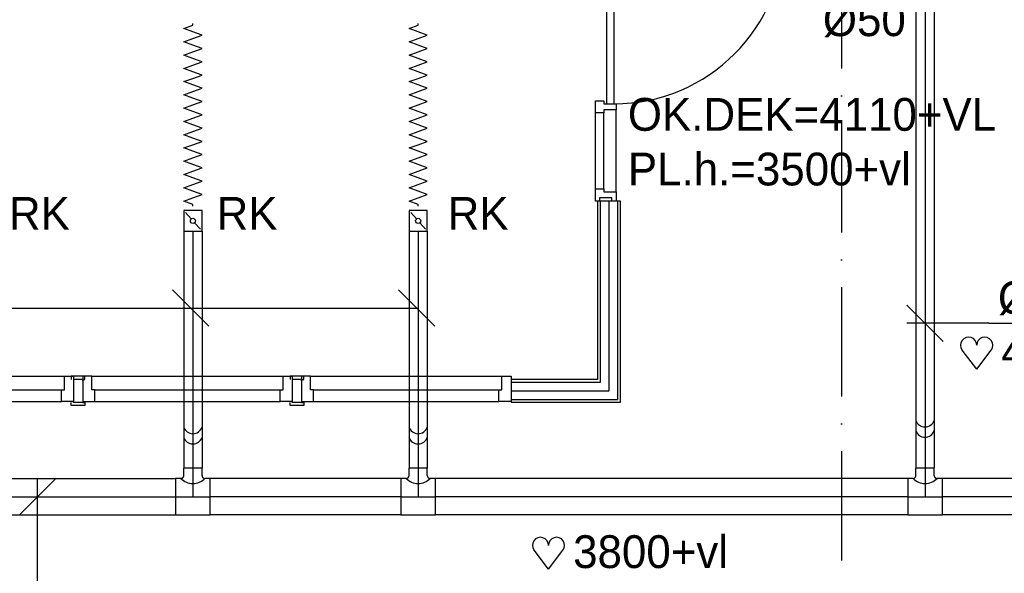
# Model space of a CAD drawing. Extents: x 25315 to 170951, y 867852 to 951952.
# Tile 89 of 119: x 102715 to 108117, y 915044 to 918082. Entities that reach past the tile are written whole.
import ezdxf

# ---------------------------------------------------------------- set-up
doc = ezdxf.new("R2010")
doc.units = 0
doc.header["$LTSCALE"] = 100
for name, pattern in [('CENTER2', [11.25, 7.5, -1.25, 1.25, -1.25]), ('CENTER4', [5, 3.125, -0.625, 0.625, -0.625]), ('DASHDOT', [9, 6, -1.5, 0, -1.5]), ('LURETOUR', [6, 4, -2])]:
    doc.linetypes.add(name, pattern=pattern)
doc.layers.get('0').update_dxf_attribs({"linetype": 'CONTINUOUS'})
for name, color, linetype in [('AL$7----_STRAMIEN', 1, 'DASHDOT'), ('BOUW', 8, 'CONTINUOUS'), ('WL570---', 3, 'CONTINUOUS'), ('WL570---_HARTLIJN', 7, 'CONTINUOUS'), ('WL570---_RETOUR', 3, 'CONTINUOUS'), ('WL570---_TOEVOER', 3, 'CONTINUOUS'), ('WM570---', 1, 'CONTINUOUS')]:
    doc.layers.add(name, color=color, linetype=linetype)
doc.styles.add('BURO-018', font='BUROFONT.shx', dxfattribs={"height": 180})

# ---------------------------------------------------------------- blocks, each defined once
blk = doc.blocks.new('BU11467H02')
at = {"linetype": 'CONTINUOUS'}
blk.add_lwpolyline([(33.5, 114), (-33.5, 114), (-33.5, 67), (-16.5, 67), (-16.5, 0), (16.5, 0), (16.5, 67), (33.5, 67)], close=True, dxfattribs=at)
blk = doc.blocks.new('HART')
at = {"color": 1}
for q in [(-39.7, 52.4), (39.7, 52.4)]:
    blk.add_line((0, 0), q, dxfattribs=at)
for centre, start, end in [((-22.1, 65.7), 0, 217.1867), ((22.1, 65.7), 322.8133, 180)]:
    blk.add_arc(centre, 22.1, start, end, dxfattribs=at)
blk = doc.blocks.new('LU-1D-K-64')
at = {"color": 0, "linetype": 'CONTINUOUS'}
for p, q in [((-0.5, 50), (0.5, 50)), ((-0.5, -50), (0.5, -50))]:
    blk.add_line(p, q, dxfattribs=at)
at = {"layer": 'WL570---_HARTLIJN', "linetype": 'CENTER2'}
blk.add_line((-0.5, 0), (0.5, 0), dxfattribs=at)
blk = doc.blocks.new('LU-1D-F-643EB')
at = {"color": 0, "linetype": 'CONTINUOUS'}
for p, q in [((-501.7, 0), (-491.4, 0)), ((-491.4, 0), (-473.2, 50)), ((-473.2, 50), (-455, 0)), ((-455, 0), (-436.8, -50)), ((-436.8, -50), (-418.6, 0)), ((-418.6, 0), (-400.4, 50)), ((-400.4, 50), (-382.2, 0)), ((-382.2, 0), (-364, -50)), ((-364, -50), (-345.8, 0)), ((-345.8, 0), (-327.6, 50)), ((-327.6, 50), (-309.4, 0)), ((-309.4, 0), (-291.2, -50)), ((-291.2, -50), (-273, 0)), ((-273, 0), (-254.8, 50)), ((-254.8, 50), (-236.6, 0)), ((-236.6, 0), (-218.4, -50)), ((-218.4, -50), (-200.2, 0)), ((-200.2, 0), (-182, 50)), ((-182, 50), (-163.8, 0)), ((-163.8, 0), (-145.6, -50)), ((-145.6, -50), (-127.4, 0)), ((-127.4, 0), (-109.2, 50)), ((-109.2, 50), (-91, 0)), ((-91, 0), (-72.8, -50)), ((-72.8, -50), (-54.6, 0)), ((-54.6, 0), (-36.4, 50)), ((-36.4, 50), (-18.2, 0)), ((-18.2, 0), (0, -50)), ((0, -50), (18.2, 0)), ((18.2, 0), (36.4, 50)), ((36.4, 50), (54.6, 0)), ((54.6, 0), (72.8, -50)), ((72.8, -50), (91, 0)), ((91, 0), (109.2, 50)), ((109.2, 50), (127.4, 0)), ((127.4, 0), (145.6, -50)), ((145.6, -50), (163.8, 0)), ((163.8, 0), (182, 50)), ((182, 50), (200.2, 0)), ((200.2, 0), (218.4, -50)), ((218.4, -50), (236.6, 0)), ((236.6, 0), (254.8, 50)), ((254.8, 50), (273, 0)), ((273, 0), (291.2, -50)), ((291.2, -50), (309.4, 0)), ((309.4, 0), (327.6, 50)), ((327.6, 50), (345.8, 0)), ((345.8, 0), (364, -50)), ((364, -50), (382.2, 0)), ((382.2, 0), (400.4, 50)), ((400.4, 50), (418.6, 0)), ((418.6, 0), (436.8, -50)), ((436.8, -50), (455, 0)), ((455, 0), (473.2, 50)), ((473.2, 50), (491.4, 0)), ((491.4, 0), (501.7, 0))]:
    blk.add_line(p, q, dxfattribs=at)
blk = doc.blocks.new('LU-1D-KL1-6470')
at = {"color": 0, "linetype": 'CONTINUOUS'}
for p, q in [((-56, 50), (-56, -50)), ((56, 50), (-56, 50)), ((45.6, 40.7), (10.4, 9.3)), ((56, -50), (56, 50)), ((-56, -50), (56, -50)), ((-10.4, -9.3), (-45.6, -40.7))]:
    blk.add_line(p, q, dxfattribs=at)
blk.add_circle((0, 0), 14, dxfattribs=at)
blk = doc.blocks.new('LU-1D-K-C8')
at = {"color": 0, "linetype": 'CONTINUOUS'}
for p, q in [((-0.5, 100), (0.5, 100)), ((-0.5, -100), (0.5, -100))]:
    blk.add_line(p, q, dxfattribs=at)
at = {"layer": 'WL570---_HARTLIJN', "linetype": 'CENTER2'}
blk.add_line((-0.5, 0), (0.5, 0), dxfattribs=at)
blk = doc.blocks.new('LU-1D-T-5A-C8645ABE9D')
at = {"color": 0, "linetype": 'CONTINUOUS'}
for p, q in [((-50, 116), (-50, 157.3)), ((50, 157.3), (-50, 157.3)), ((50, 116), (50, 157.3)), ((-66, 100), (-95.3, 100)), ((-95.3, 100), (-95.3, -100)), ((95.3, 100), (66, 100)), ((95.3, -100), (95.3, 100)), ((-95.3, -100), (95.3, -100))]:
    blk.add_line(p, q, dxfattribs=at)
at = {"color": 0, "linetype": 'CONTINUOUS', "flags": 128}
for points in [[(-66, 100, 0.02182), (-64.2, 100.1, 0.037214), (-63.2, 100.2, 0.006436), (-61.1, 100.8, 0.02182), (-60.5, 101, 0.02182), (-59.2, 101.5, 0.02182), (-58, 102.1, 0.02182), (-56.8, 102.9, 0.02182), (-55.7, 103.7, 0.02182), (-54.7, 104.7, 0.02182), (-53.7, 105.7, 0.02182), (-52.9, 106.8, 0.02182), (-52.1, 108, 0.02182), (-51.5, 109.2, 0.02182), (-51, 110.5, 0.02182), (-50.8, 111.1, 0.006436), (-50.2, 113.2, 0.037214), (-50.1, 114.2, 0.02182), (-50, 116)], [(50, 116, 0.02182), (50.1, 114.2, 0.037214), (50.2, 113.2, 0.006436), (50.8, 111.1, 0.02182), (51, 110.5, 0.02182), (51.5, 109.2, 0.02182), (52.1, 108, 0.02182), (52.9, 106.8, 0.02182), (53.7, 105.7, 0.02182), (54.7, 104.7, 0.02182), (55.7, 103.7, 0.02182), (56.8, 102.9, 0.02182), (58, 102.1, 0.02182), (59.2, 101.5, 0.02182), (60.5, 101, 0.02182), (61.1, 100.8, 0.006436), (63.2, 100.2, 0.037214), (64.2, 100.1, 0.02182), (66, 100)]]:
    blk.add_lwpolyline(points, format="xyb", dxfattribs=at)
at = {"color": 0, "linetype": 'CONTINUOUS'}
blk.add_arc((0, 166), 93.3, 225, 315, dxfattribs=at)
at = {"layer": 'WL570---_HARTLIJN', "linetype": 'CENTER4'}
for p, q in [((0, 157.3), (0, 0)), ((-95.3, 0), (95.3, 0))]:
    blk.add_line(p, q, dxfattribs=at)
blk = doc.blocks.new('*U454', base_point=(102813.6, 609491.6))
at = {"color": 0, "linetype": 'CONTINUOUS'}
for p, q in [((102713.9, 609491.9), (102913.3, 609691.3)), ((102813.6, 608891.6), (102813.6, 609691.6)), ((102813.6, 608891.6), (103453.5, 608891.6))]:
    blk.add_line(p, q, dxfattribs=at)
at = {"layer": 'WM570---', "linetype": 'CONTINUOUS', "style": 'BURO-018'}
blk.add_text('%%c200', height=180, dxfattribs=at).set_placement((102863.6, 608941.6))
blk = doc.blocks.new('*U457', base_point=(107732.4, 610543.7))
at = {"color": 0, "linetype": 'CONTINUOUS'}
for p, q in [((107782.1, 610444), (107582.7, 610643.4)), ((108032.4, 610543.7), (107582.4, 610543.7)), ((108032.4, 610543.7), (108632.3, 610543.7))]:
    blk.add_line(p, q, dxfattribs=at)
at = {"layer": 'WM570---', "linetype": 'CONTINUOUS', "style": 'BURO-018'}
blk.add_text('%%c100', height=180, dxfattribs=at).set_placement((108082.4, 610593.7))

msp = doc.modelspace()

# ---------------------------------------------------------------- linework, layer by layer
at = {"color": 1, "linetype": 'CONTINUOUS'}
for p, q in [((103753.1, 916400.3), (103553.7, 916599.7)), ((104992.1, 916400.3), (104792.7, 916599.7)), ((101619.3, 916500), (104901.1, 916500))]:
    msp.add_line(p, q, dxfattribs=at)
at = {"layer": 'AL$7----_STRAMIEN', "color": 1}
msp.add_line((107223.6, 949018.6), (107223.6, 908027.5), dxfattribs=at)
msp.add_line((107223.6, 949018.6), (107223.6, 908027.5), dxfattribs=at)
at = {"layer": 'BOUW'}
for p, q in [((105987.6, 917136.9), (105987.6, 917587.2)), ((105873.6, 917153.9), (105873.6, 917570.2)), ((105920.6, 917153.9), (105920.6, 917570.2)), ((105886.1, 917086.9), (105886.1, 916107.4)), ((106011.1, 917086.9), (105886.1, 917086.9)), ((105901.1, 916092.4), (105901.1, 917086.9)), ((105948.6, 916044.9), (105948.6, 917086.9)), ((105996.1, 915997.4), (105996.1, 917086.9)), ((106011.1, 915982.4), (106011.1, 917086.9)), ((105410.9, 916107.4), (105410.9, 915982.4)), ((105886.1, 916107.4), (105410.9, 916107.4)), ((105410.9, 916092.4), (105901.1, 916092.4)), ((105410.9, 916044.9), (105948.6, 916044.9)), ((105410.9, 915997.4), (105996.1, 915997.4)), ((105410.9, 915982.4), (106011.1, 915982.4))]:
    msp.add_line(p, q, dxfattribs=at)
for points in [[(105936.6, 917620.4), (105936.6, 918554.4)], [(105976.6, 917620.4), (105976.6, 918554.4)], [(105896.6, 917086.9), (105873.6, 917086.9), (105873.6, 917153.9), (105920.6, 917153.9), (105920.6, 917136.9), (105987.6, 917136.9), (105987.6, 917086.9), (105963.6, 917086.9), (105963.6, 917103.9), (105896.6, 917103.9), (105896.6, 917086.9), (105873.6, 917086.9)], [(101910.8, 916126.7), (102960.8, 916126.7)], [(103010.8, 916126.7), (103010.8, 915987.7), (102943.8, 915987.7), (102943.8, 916050.7), (102960.8, 916050.7), (102960.8, 916126.7), (103010.8, 916126.7)], [(103060.8, 916107.2), (103073.3, 916107.2), (103073.3, 916125.2), (103010.8, 916125.2), (102998.3, 916125.2), (102998.3, 916107.2)], [(103060.8, 916126.7), (103060.8, 915987.7), (103127.8, 915987.7), (103127.8, 916050.7), (103110.8, 916050.7), (103110.8, 916126.7), (103060.8, 916126.7)], [(103110.8, 916126.7), (104160.8, 916126.7)], [(104210.8, 916126.7), (104210.8, 915987.7), (104143.8, 915987.7), (104143.8, 916050.7), (104160.8, 916050.7), (104160.8, 916126.7), (104210.8, 916126.7)], [(104260.9, 916107.2), (104273.4, 916107.2), (104273.4, 916125.2), (104210.8, 916125.2), (104198.3, 916125.2), (104198.3, 916107.2)], [(104260.9, 916126.7), (104260.9, 915987.7), (104327.9, 915987.7), (104327.9, 916050.7), (104310.9, 916050.7), (104310.9, 916126.7), (104260.9, 916126.7)], [(104310.9, 916126.7), (105360.9, 916126.7)], [(105410.9, 916126.7), (105410.9, 915987.7), (105343.9, 915987.7), (105343.9, 916050.7), (105360.9, 916050.7), (105360.9, 916126.7), (105410.9, 916126.7)], [(103060.8, 916101.7), (103060.8, 916107.2), (103010.8, 916107.2), (103010.8, 916101.7)], [(104260.9, 916101.7), (104260.9, 916107.2), (104210.8, 916107.2), (104210.8, 916101.7)], [(101927.8, 916050.7), (102943.8, 916050.7)], [(103127.8, 916050.7), (104143.8, 916050.7)], [(104327.9, 916050.7), (105343.9, 916050.7)], [(101927.8, 915987.7), (102943.8, 915987.7)], [(103060.8, 915982.2), (103073.3, 915982.2), (103073.3, 915964.2), (103010.8, 915964.2), (102998.3, 915964.2), (102998.3, 915982.2)], [(103060.8, 915987.7), (103060.8, 915982.2), (103010.8, 915982.2), (103010.8, 915987.7)], [(103127.8, 915987.7), (104143.8, 915987.7)], [(104260.9, 915982.2), (104273.4, 915982.2), (104273.4, 915964.2), (104210.8, 915964.2), (104198.3, 915964.2), (104198.3, 915982.2)], [(104260.9, 915987.7), (104260.9, 915982.2), (104210.8, 915982.2), (104210.8, 915987.7)], [(104327.9, 915987.7), (105343.9, 915987.7)]]:
    msp.add_lwpolyline(points, dxfattribs=at)
msp.add_arc((105976.6, 918554.4), 934, 270, 0, dxfattribs=at)
at = {"layer": 'WL570---'}
for centre in [(107682.2, 915900.4), (103665.3, 915863.2), (104901, 915863.2), (107682.2, 915844.2), (103665.3, 915807), (104901, 915807)]:
    msp.add_arc(centre, 53, 198.5673, 341.09, dxfattribs=at)

# ---------------------------------------------------------------- block references
at = {"layer": 'BOUW', "xscale": -1, "rotation": 90}
msp.add_blockref('BU11467H02', (105987.6, 917603.7), dxfattribs=at)
at = {"layer": 'WL570---', "color": 1, "xscale": 2, "yscale": 2, "zscale": 2}
for p in [(107965.7, 916164.6), (105616.5, 915066.2)]:
    msp.add_blockref('HART', p, dxfattribs=at)
at = {"layer": 'WL570---_RETOUR', "linetype": 'LURETOUR'}
for name, p, xscale, rotation in [('LU-1D-K-64', (107682.4, 917592.2), 3940.276416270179, 270), ('LU-1D-K-64', (103665.6, 916272), 1299.97998662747, 270), ('LU-1D-K-64', (104901.2, 916272), 1299.97998662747, 270), ('LU-1D-K-C8', (104283.4, 915464.7), 1044.96299522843, 180), ('LU-1D-K-C8', (106291.8, 915464.7), 2590.494399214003, 180), ('LU-1D-K-C8', (109711.8, 915464.7), 3868.091022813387, 180)]:
    msp.add_blockref(name, p, dxfattribs=dict(at, xscale=xscale, rotation=rotation))
at = {"layer": 'WL570---_RETOUR', "linetype": 'CONTINUOUS', "rotation": 90}
for p in [(103665.6, 916978.2), (104901.2, 916978.2)]:
    msp.add_blockref('LU-1D-KL1-6470', p, dxfattribs=at)
at = {"layer": 'WL570---_RETOUR', "linetype": 'LURETOUR'}
for p in [(103665.6, 915464.7), (104901.2, 915464.7), (107682.4, 915464.7)]:
    msp.add_blockref('LU-1D-T-5A-C8645ABE9D', p, dxfattribs=at)
at = {"layer": 'WL570---_RETOUR', "linetype": 'LURETOUR', "xscale": 988.2816261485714}
msp.add_blockref('LU-1D-K-C8', (103076.1, 915464.7), dxfattribs=at)
at = {"layer": 'WL570---_TOEVOER', "linetype": 'CONTINUOUS', "rotation": 90}
for p in [(103665.6, 917560.1), (104901.2, 917560.1)]:
    msp.add_blockref('LU-1D-F-643EB', p, dxfattribs=at)
at = {"layer": 'WM570---'}
for name, p in [('*U457', (107732.4, 916416.8)), ('*U454', (102813.6, 915364.7))]:
    msp.add_blockref(name, p, dxfattribs=at)

# ---------------------------------------------------------------- texts
at = {"layer": 'BOUW', "color": 1, "style": 'BURO-018'}
for s, p in [('OK.DEK=4110+VL', (106051.9, 917472.6)), ('PL.h.=3500+vl ', (106051.9, 917172.6))]:
    msp.add_text(s, height=180, dxfattribs=at).set_placement(p)
at = {"layer": 'WL570---', "color": 1, "style": 'BURO-018'}
for s, p in [('4030+vl', (108100.8, 916171.3)), ('3800+vl', (105751.6, 915073))]:
    msp.add_text(s, height=180, dxfattribs=at).set_placement(p)
at = {"layer": 'WL570---_HARTLIJN', "color": 1, "linetype": 'CENTER4', "style": 'BURO-018'}
msp.add_text('%%c50', height=180, dxfattribs=at).set_placement((107121.9, 917992))
at = {"layer": 'WM570---', "color": 1, "style": 'BURO-018'}
for p in [(102656, 916929.3), (103795.4, 916929.3), (105063.4, 916929.3)]:
    msp.add_text('RK', height=180, dxfattribs=at).set_placement(p)

doc.saveas('drawing.dxf')
